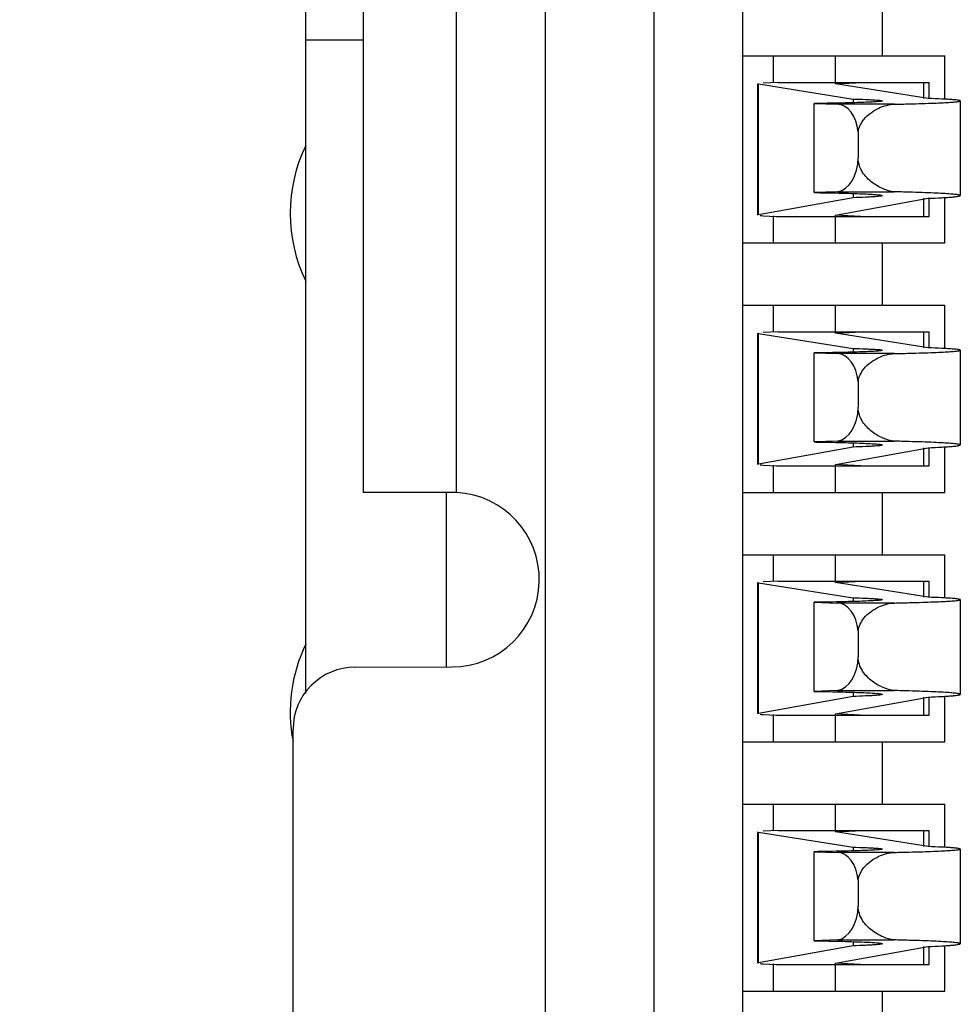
# Model space of a CAD drawing. Header units: inches. Extents: x 0 to 34, y 0 to 22.
# Tile 12 of 51: x 11.381 to 11.619, y 11.565 to 11.813. Entities that reach past the tile are written whole.
import ezdxf

# ---------------------------------------------------------------- set-up
doc = ezdxf.new("R2010")
doc.units = ezdxf.units.IN
doc.header["$LTSCALE"] = 1.87
doc.header["$MEASUREMENT"] = 0
doc.layers.get('0').update_dxf_attribs({"linetype": 'CONTINUOUS'})
doc.layers.add('DATUMCURVES', color=7, linetype='CONTINUOUS')
doc.layers.add('DIMENSIONS', color=7, linetype='CONTINUOUS')
doc.styles.get("Standard").update_dxf_attribs({"font": 'txt', "width": 0.8})
doc.dimstyles.new('DIMSTYLE_2', dxfattribs={"dimtxt": 0.125, "dimasz": 0.18, "dimexe": 0.125, "dimexo": 0.0625, "dimgap": 0.03125, "dimtad": 0, "dimtih": 1, "dimtoh": 1, "dimlfac": 0.5, "dimdsep": 46, "dimtxsty": 'STANDARD', "dimblk": '_FILLED', "dimblk1": '_FILLED', "dimblk2": '_FILLED', "dimcen": 0.09, "dimadec": 0, "dimazin": 0, "dimtp": 0.001, "dimtm": 0.001, "dimtfac": 1, "dimtofl": 0, "dimtmove": 0, "dimatfit": 3, "dimldrblk": '_FILLED', "dimfxl": 1, "dimtolj": 1, "dimarcsym": 0})

# ---------------------------------------------------------------- blocks, each defined once
blk = doc.blocks.new('*D10')
at = {"layer": 'DIMENSIONS', "color": 2, "linetype": 'CONTINUOUS'}
blk.add_line((11.4451448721, 13.9853163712), (10.4613826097, 13.9853163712), dxfattribs=at)
at = {"layer": 'DIMENSIONS', "color": 2, "linetype": 'CONTINUOUS', "insert": (10.3988826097, 14.0478163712), "char_height": 0.125, "width": 1.625, "attachment_point": 3, "line_spacing_factor": 0.9}
blk.add_mtext('2X 98.75{\\Ftxt.shx;\\W1.000000;\\H0.125000; }[3.888]', dxfattribs=at)
blk = doc.blocks.new('_FILLED')
at = {"color": 0, "linetype": 'BYBLOCK'}
blk.add_solid([(0, 0), (-1, 0.1736111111), (-1, -0.1736111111)], dxfattribs=at)
blk = doc.blocks.new('*D24')
at = {"layer": 'DIMENSIONS', "color": 2, "linetype": 'CONTINUOUS'}
blk.add_line((11.501404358, 11.8751699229), (10.4613826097, 11.8751699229), dxfattribs=at)
at = {"layer": 'DIMENSIONS', "color": 2, "linetype": 'CONTINUOUS', "insert": (10.3988826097, 11.9376699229), "char_height": 0.125, "width": 1.325, "attachment_point": 3, "line_spacing_factor": 0.9}
blk.add_mtext('71.96{\\Ftxt.shx;\\W1.000000;\\H0.125000; }[2.833]', dxfattribs=at)

msp = doc.modelspace()

# ---------------------------------------------------------------- linework, layer by layer
at = {"color": 7, "linetype": 'CONTINUOUS'}
for p, q in [((11.5141971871, 10.6129652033), (11.5141974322, 13.1373746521)), ((11.5415881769, 10.7487866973), (11.5415883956, 13.0015531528)), ((11.5639044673, 13.0015531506), (11.5639042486, 10.7487866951)), ((11.4536070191, 11.6432503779), (11.4536070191, 12.107129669)), ((11.4680681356, 12.0562722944), (11.4680681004, 11.69406757)), ((11.4916901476, 11.6940373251), (11.4916901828, 12.0563024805)), ((11.5992763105, 11.8043037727), (11.5992763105, 11.8200518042)), ((11.4680681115, 11.8082407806), (11.4536070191, 11.8082407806)), ((11.5639043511, 11.8043037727), (11.615024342, 11.8043037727)), ((11.5717172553, 11.8043037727), (11.5717172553, 11.7976108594)), ((11.5874652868, 11.7972685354), (11.5874652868, 11.8043037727)), ((11.615024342, 11.7933728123), (11.615024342, 11.8043037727)), ((11.5677802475, 11.7641186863), (11.5677802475, 11.7972685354)), ((11.5679419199, 11.7641772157), (11.5679419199, 11.7972169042)), ((11.5679419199, 11.7972169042), (11.591865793, 11.7934125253)), ((11.5729311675, 11.7976108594), (11.5691815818, 11.7974181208)), ((11.5729311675, 11.7976108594), (11.6110873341, 11.7976108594)), ((11.5874652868, 11.7972685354), (11.5941249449, 11.7976108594)), ((11.6108201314, 11.7935546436), (11.5874652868, 11.7972685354)), ((11.6096859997, 11.7976108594), (11.6096859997, 11.7935546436)), ((11.6110873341, 11.7935546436), (11.6110873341, 11.7976108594)), ((11.5820594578, 11.7697809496), (11.5820594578, 11.79227362)), ((11.5820594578, 11.79227362), (11.5878656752, 11.7920986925)), ((11.6023358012, 11.7920986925), (11.5878656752, 11.7920986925)), ((11.591865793, 11.7934125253), (11.591865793, 11.7924760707)), ((11.6189613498, 11.7929410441), (11.6189613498, 11.769024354)), ((11.5931360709, 11.785085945), (11.5931360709, 11.7785324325)), ((11.5879167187, 11.7699809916), (11.5820594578, 11.7697809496)), ((11.5879167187, 11.7699809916), (11.6022630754, 11.7699809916)), ((11.591865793, 11.7695514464), (11.591865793, 11.7684898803)), ((11.591865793, 11.7684898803), (11.5679419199, 11.7641772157)), ((11.5874652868, 11.7641186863), (11.6108201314, 11.7683287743)), ((11.6096859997, 11.7683287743), (11.6096859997, 11.7637525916)), ((11.6110873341, 11.7637525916), (11.6110873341, 11.7683287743)), ((11.615024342, 11.7570596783), (11.615024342, 11.7685348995)), ((11.5691815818, 11.7639491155), (11.5725542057, 11.7637525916)), ((11.5717172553, 11.7639491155), (11.5717172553, 11.7570596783)), ((11.5725542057, 11.7637525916), (11.6110873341, 11.7637525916)), ((11.5874652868, 11.7570596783), (11.5874652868, 11.7641186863)), ((11.5937479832, 11.7637525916), (11.5874652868, 11.7641186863)), ((11.5639043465, 11.7570596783), (11.615024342, 11.7570596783)), ((11.5992763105, 11.7413116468), (11.5992763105, 11.7570596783)), ((11.563904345, 11.7413116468), (11.615024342, 11.7413116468)), ((11.5717172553, 11.7413116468), (11.5717172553, 11.7346187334)), ((11.5874652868, 11.7342764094), (11.5874652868, 11.7413116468)), ((11.615024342, 11.7303806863), (11.615024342, 11.7413116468)), ((11.5677802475, 11.7011265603), (11.5677802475, 11.7342764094)), ((11.5679419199, 11.7011850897), (11.5679419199, 11.7342247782)), ((11.5679419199, 11.7342247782), (11.591865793, 11.7304203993)), ((11.5729311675, 11.7346187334), (11.5691815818, 11.7344259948)), ((11.5729311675, 11.7346187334), (11.6110873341, 11.7346187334)), ((11.5874652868, 11.7342764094), (11.5941249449, 11.7346187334)), ((11.6108201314, 11.7305625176), (11.5874652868, 11.7342764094)), ((11.6096859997, 11.7346187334), (11.6096859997, 11.7305625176)), ((11.6110873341, 11.7305625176), (11.6110873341, 11.7346187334)), ((11.5820594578, 11.7067888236), (11.5820594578, 11.7292814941)), ((11.5820594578, 11.7292814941), (11.5878656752, 11.7291065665)), ((11.6023358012, 11.7291065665), (11.5878656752, 11.7291065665)), ((11.591865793, 11.7304203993), (11.591865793, 11.7294839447)), ((11.6189613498, 11.7299489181), (11.6189613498, 11.7060322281)), ((11.5931360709, 11.722093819), (11.5931360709, 11.7155403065)), ((11.5879167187, 11.7069888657), (11.5820594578, 11.7067888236)), ((11.5879167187, 11.7069888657), (11.6022630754, 11.7069888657)), ((11.591865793, 11.7065593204), (11.591865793, 11.7054977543)), ((11.591865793, 11.7054977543), (11.5679419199, 11.7011850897)), ((11.5874652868, 11.7011265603), (11.6108201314, 11.7053366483)), ((11.6096859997, 11.7053366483), (11.6096859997, 11.7007604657)), ((11.6110873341, 11.7007604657), (11.6110873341, 11.7053366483)), ((11.615024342, 11.6940675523), (11.615024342, 11.7055427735)), ((11.5691815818, 11.7009569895), (11.5725542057, 11.7007604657)), ((11.5717172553, 11.7009569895), (11.5717172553, 11.6940675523)), ((11.5725542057, 11.7007604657), (11.6110873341, 11.7007604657)), ((11.5874652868, 11.6940675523), (11.5874652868, 11.7011265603)), ((11.5937479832, 11.7007604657), (11.5874652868, 11.7011265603)), ((11.4899601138, 11.6940675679), (11.4680681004, 11.69406757)), ((11.48904009, 11.6940675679), (11.48904009, 11.6499701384)), ((11.5639043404, 11.6940675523), (11.615024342, 11.6940675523)), ((11.5992763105, 11.6783195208), (11.5992763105, 11.6940675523)), ((11.5639043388, 11.6783195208), (11.615024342, 11.6783195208)), ((11.5717172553, 11.6783195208), (11.5717172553, 11.6716266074)), ((11.5874652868, 11.6712842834), (11.5874652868, 11.6783195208)), ((11.615024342, 11.6673885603), (11.615024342, 11.6783195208)), ((11.5729311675, 11.6716266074), (11.5691815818, 11.6714338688)), ((11.5729311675, 11.6716266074), (11.6110873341, 11.6716266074)), ((11.5874652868, 11.6712842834), (11.5941249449, 11.6716266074)), ((11.6096859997, 11.6716266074), (11.6096859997, 11.6675703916)), ((11.6110873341, 11.6675703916), (11.6110873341, 11.6716266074)), ((11.5677802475, 11.6381344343), (11.5677802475, 11.6712842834)), ((11.5679419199, 11.6381929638), (11.5679419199, 11.6712326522)), ((11.5679419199, 11.6712326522), (11.591865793, 11.6674282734)), ((11.6108201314, 11.6675703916), (11.5874652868, 11.6712842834)), ((11.591865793, 11.6674282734), (11.591865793, 11.6664918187)), ((11.6189613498, 11.6669567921), (11.6189613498, 11.6430401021)), ((11.5820594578, 11.6437966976), (11.5820594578, 11.6662893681)), ((11.5820594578, 11.6662893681), (11.5878656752, 11.6661144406)), ((11.6023358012, 11.6661144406), (11.5878656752, 11.6661144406)), ((11.5931360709, 11.659101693), (11.5931360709, 11.6525481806)), ((11.4660953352, 11.6499250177), (11.4905357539, 11.6499730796)), ((11.591865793, 11.6425056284), (11.5679419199, 11.6381929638)), ((11.5879167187, 11.6439967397), (11.5820594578, 11.6437966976)), ((11.5874652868, 11.6381344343), (11.6108201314, 11.6423445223)), ((11.5879167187, 11.6439967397), (11.6022630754, 11.6439967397)), ((11.591865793, 11.6435671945), (11.591865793, 11.6425056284)), ((11.6096859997, 11.6423445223), (11.6096859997, 11.6377683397)), ((11.6110873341, 11.6377683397), (11.6110873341, 11.6423445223)), ((11.615024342, 11.6310754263), (11.615024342, 11.6425506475)), ((11.5691815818, 11.6379648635), (11.5725542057, 11.6377683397)), ((11.5717172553, 11.6379648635), (11.5717172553, 11.6310754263)), ((11.5725542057, 11.6377683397), (11.6110873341, 11.6377683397)), ((11.5874652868, 11.6310754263), (11.5874652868, 11.6381344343)), ((11.5937479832, 11.6377683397), (11.5874652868, 11.6381344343)), ((11.450378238, 11.2838313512), (11.450378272, 11.6341770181)), ((11.5639043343, 11.6310754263), (11.615024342, 11.6310754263)), ((11.5992763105, 11.6153273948), (11.5992763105, 11.6310754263)), ((11.5639043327, 11.6153273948), (11.615024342, 11.6153273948)), ((11.5717172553, 11.6153273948), (11.5717172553, 11.6086344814)), ((11.5874652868, 11.6082921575), (11.5874652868, 11.6153273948)), ((11.615024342, 11.6043964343), (11.615024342, 11.6153273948)), ((11.5677802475, 11.5751423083), (11.5677802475, 11.6082921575)), ((11.5679419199, 11.5752008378), (11.5679419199, 11.6082405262)), ((11.5679419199, 11.6082405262), (11.591865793, 11.6044361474)), ((11.5729311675, 11.6086344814), (11.5691815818, 11.6084417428)), ((11.5729311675, 11.6086344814), (11.6110873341, 11.6086344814)), ((11.5874652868, 11.6082921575), (11.5941249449, 11.6086344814)), ((11.6108201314, 11.6045782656), (11.5874652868, 11.6082921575)), ((11.6096859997, 11.6086344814), (11.6096859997, 11.6045782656)), ((11.6110873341, 11.6045782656), (11.6110873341, 11.6086344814)), ((11.5820594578, 11.5808045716), (11.5820594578, 11.6032972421)), ((11.5820594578, 11.6032972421), (11.5878656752, 11.6031223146)), ((11.6023358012, 11.6031223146), (11.5878656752, 11.6031223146)), ((11.591865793, 11.6044361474), (11.591865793, 11.6034996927)), ((11.6189613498, 11.6039646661), (11.6189613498, 11.5800479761)), ((11.5931360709, 11.596109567), (11.5931360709, 11.5895560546)), ((11.5879167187, 11.5810046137), (11.5820594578, 11.5808045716)), ((11.5879167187, 11.5810046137), (11.6022630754, 11.5810046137)), ((11.591865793, 11.5805750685), (11.591865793, 11.5795135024)), ((11.591865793, 11.5795135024), (11.5679419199, 11.5752008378)), ((11.5874652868, 11.5751423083), (11.6108201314, 11.5793523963)), ((11.6096859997, 11.5793523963), (11.6096859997, 11.5747762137)), ((11.6110873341, 11.5747762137), (11.6110873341, 11.5793523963)), ((11.615024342, 11.5680833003), (11.615024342, 11.5795585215)), ((11.5691815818, 11.5749727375), (11.5725542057, 11.5747762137)), ((11.5717172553, 11.5749727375), (11.5717172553, 11.5680833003)), ((11.5725542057, 11.5747762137), (11.6110873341, 11.5747762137)), ((11.5874652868, 11.5680833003), (11.5874652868, 11.5751423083)), ((11.5937479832, 11.5747762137), (11.5874652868, 11.5751423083)), ((11.5639043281, 11.5680833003), (11.615024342, 11.5680833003)), ((11.5992763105, 11.5523352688), (11.5992763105, 11.5680833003))]:
    msp.add_line(p, q, dxfattribs=at)
for centre, radius, start, end in [((11.4896702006, 11.6279846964), 0.0660835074, 88.2483909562, 89.7486384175), ((11.490535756, 11.6720203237), 0.0220472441, 269.9999944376, 86.9986259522), ((11.4661263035, 11.6341770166), 0.0157480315, 90.1126716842, 179.9999944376)]:
    msp.add_arc(centre, radius, start, end, dxfattribs=at)
for centre, major_axis, ratio, start_param, end_param in [((11.5874652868, 11.7972685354), (0.0196850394, -0), 0.0205071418, -3.1415926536, -3.0133411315), ((11.5878085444, 11.7842251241), (0, 0.0078740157), 0.680675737, -1.4612531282, -0.0106596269), ((11.5872806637, 11.7785324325), (0, 0.0086023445), 0.680675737, -3.0327509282, -1.5707963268), ((11.5874652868, 11.7641186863), (0.0196850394, -0), 0.0232470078, 3.0133411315, 3.1415926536), ((11.5874652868, 11.7641186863), (0.0196850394, -0), 0.0232470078, -2.8885244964, -2.7619907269), ((11.5874652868, 11.7342764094), (0.0196850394, -0), 0.0205071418, -3.1415926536, -3.0133411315), ((11.5878085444, 11.7212329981), (0, 0.0078740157), 0.680675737, -1.4612531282, -0.0106596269), ((11.5872806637, 11.7155403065), (0, 0.0086023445), 0.680675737, -3.0327509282, -1.5707963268), ((11.5874652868, 11.7011265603), (0.0196850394, -0), 0.0232470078, 3.0133411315, 3.1415926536), ((11.5874652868, 11.7011265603), (0.0196850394, -0), 0.0232470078, -2.8885244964, -2.7619907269), ((11.5874652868, 11.6712842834), (0.0196850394, -0), 0.0205071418, -3.1415926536, -3.0133411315), ((11.5878085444, 11.6582408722), (-0, 0.0078740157), 0.680675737, -1.4612531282, -0.0106596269), ((11.5872806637, 11.6525481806), (0, 0.0086023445), 0.680675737, -3.0327509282, -1.5707963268), ((11.5874652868, 11.6381344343), (0.0196850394, -0), 0.0232470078, 3.0133411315, 3.1415926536), ((11.5874652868, 11.6381344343), (0.0196850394, -0), 0.0232470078, -2.8885244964, -2.7619907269), ((11.5874652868, 11.6082921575), (0.0196850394, -0), 0.0205071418, -3.1415926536, -3.0133411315), ((11.5878085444, 11.5952487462), (0, 0.0078740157), 0.680675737, -1.4612531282, -0.0106596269), ((11.5872806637, 11.5895560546), (0, 0.0086023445), 0.680675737, -3.0327509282, -1.5707963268), ((11.5874652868, 11.5751423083), (0.0196850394, -0), 0.0232470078, 3.0133411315, 3.1415926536), ((11.5874652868, 11.5751423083), (0.0196850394, -0), 0.0232470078, -2.8885244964, -2.7619907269)]:
    msp.add_ellipse(centre, major_axis=major_axis, ratio=ratio, start_param=start_param, end_param=end_param, dxfattribs=at)
for points, knots in [([(11.6189614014, 11.7929410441), (11.6189614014, 11.7929920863), (11.6187133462, 11.7930479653), (11.6183822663, 11.793120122), (11.6176981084, 11.7931926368), (11.6168112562, 11.7932685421), (11.6156518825, 11.7933432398), (11.6136317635, 11.7934498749), (11.6119916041, 11.7935137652), (11.6108201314, 11.7935546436)], [0, 0, 0, 0, 0.0187015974, 0.0673240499, 0.1470457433, 0.2577737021, 0.3990965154, 0.5705169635, 1, 1, 1, 1]), ([(11.5992764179, 11.7929410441), (11.5992764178, 11.7929116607), (11.5991393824, 11.7928744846), (11.5989505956, 11.792832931), (11.5985688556, 11.7927870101), (11.5978132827, 11.7927173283), (11.5965003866, 11.7926386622), (11.59453756, 11.792552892), (11.5920556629, 11.7924717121), (11.5890991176, 11.7923965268), (11.5857131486, 11.7923288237), (11.58331857, 11.7922911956), (11.5820594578, 11.79227362)], [0, 0, 0, 0, 0.0051097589, 0.018112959, 0.039341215, 0.0687728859, 0.1519558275, 0.2666257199, 0.4110962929, 0.5835263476, 0.7810197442, 1, 1, 1, 1]), ([(11.591865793, 11.7934125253), (11.5929264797, 11.7933822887), (11.5944141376, 11.7933346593), (11.596248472, 11.7932532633), (11.5973073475, 11.7931967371), (11.5981164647, 11.7931357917), (11.5987473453, 11.7930845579), (11.5990420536, 11.7930192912), (11.5992764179, 11.7929861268), (11.5992764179, 11.7929410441)], [0, 0, 0, 0, 0.42777285, 0.5994815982, 0.7413824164, 0.8527629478, 0.9330021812, 0.9818256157, 1, 1, 1, 1]), ([(11.5931360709, 11.785085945), (11.5933230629, 11.7862432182), (11.5942554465, 11.7881290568), (11.5963258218, 11.7899627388), (11.5988444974, 11.7914838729), (11.6009717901, 11.792083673), (11.6023358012, 11.7920986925)], [0, 0, 0, 0, 0.2852145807, 0.4833035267, 0.6681181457, 1, 1, 1, 1]), ([(11.6023358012, 11.7920986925), (11.6035832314, 11.7921251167), (11.6059385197, 11.7921795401), (11.609249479, 11.7922724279), (11.612105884, 11.7923708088), (11.6144806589, 11.7924736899), (11.6163464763, 11.7925787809), (11.6175856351, 11.7926754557), (11.6182997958, 11.7927569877), (11.6186540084, 11.7928149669), (11.6188409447, 11.7928589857), (11.6189614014, 11.7929110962), (11.6189614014, 11.7929410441)], [0, 0, 0, 0, 0.2244391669, 0.4237886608, 0.5957866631, 0.7386191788, 0.8511679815, 0.9324261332, 0.9611254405, 0.9818374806, 0.9946129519, 1, 1, 1, 1]), ([(11.6022630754, 11.7699809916), (11.6013022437, 11.7700890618), (11.5993167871, 11.7706496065), (11.5965401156, 11.7722920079), (11.5940079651, 11.7747923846), (11.5931360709, 11.777256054), (11.5931360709, 11.7785324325)], [0, 0, 0, 0, 0.216032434, 0.4534933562, 0.714818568, 1, 1, 1, 1]), ([(11.5820594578, 11.7697809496), (11.5833185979, 11.7697610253), (11.5857132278, 11.7697183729), (11.5890992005, 11.7696416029), (11.5920558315, 11.7695564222), (11.5945375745, 11.7694642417), (11.5965010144, 11.7693674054), (11.5978128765, 11.7692773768), (11.5985699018, 11.769199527), (11.5989493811, 11.7691455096), (11.5991435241, 11.7691016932), (11.5992764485, 11.7690550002), (11.5992764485, 11.769024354)], [0, 0, 0, 0, 0.2188723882, 0.4162699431, 0.5886218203, 0.733036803, 0.8476778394, 0.9308664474, 0.9603198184, 0.9815897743, 0.9946735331, 1, 1, 1, 1]), ([(11.5992764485, 11.769024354), (11.5992764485, 11.7689779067), (11.5990471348, 11.7689307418), (11.598745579, 11.7688649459), (11.598117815, 11.768802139), (11.5973071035, 11.7687350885), (11.5962487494, 11.7686702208), (11.5944141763, 11.7685783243), (11.5929265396, 11.7685241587), (11.591865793, 11.7684898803)], [0, 0, 0, 0, 0.0187030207, 0.0676749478, 0.1479436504, 0.2592811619, 0.4010829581, 0.5726446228, 1, 1, 1, 1]), ([(11.6189614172, 11.769024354), (11.6189614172, 11.7690561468), (11.6188451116, 11.7691179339), (11.6186515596, 11.7691669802), (11.6182979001, 11.7692336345), (11.6175790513, 11.7693258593), (11.6163352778, 11.7694360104), (11.6144604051, 11.7695552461), (11.6120752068, 11.7696721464), (11.6092062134, 11.7697838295), (11.6058810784, 11.7698892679), (11.6035157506, 11.7699510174), (11.6022630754, 11.7699809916)], [0, 0, 0, 0, 0.005689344, 0.0185889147, 0.0393694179, 0.0681088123, 0.1493942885, 0.2619205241, 0.4046867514, 0.5765749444, 0.7757681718, 1, 1, 1, 1]), ([(11.6108201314, 11.7683287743), (11.6119916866, 11.7683751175), (11.6136318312, 11.768447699), (11.6156522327, 11.7685682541), (11.61681095, 11.768653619), (11.6176998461, 11.7687379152), (11.6183801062, 11.7688242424), (11.6187200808, 11.7688990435), (11.6189614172, 11.7689713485), (11.6189614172, 11.769024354)], [0, 0, 0, 0, 0.4289241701, 0.6001500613, 0.7413435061, 0.8520177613, 0.9317833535, 0.9806090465, 1, 1, 1, 1]), ([(11.5992764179, 11.7299489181), (11.5992764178, 11.7299195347), (11.5991393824, 11.7298823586), (11.5989505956, 11.729840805), (11.5985688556, 11.7297948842), (11.5978132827, 11.7297252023), (11.5965003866, 11.7296465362), (11.59453756, 11.729560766), (11.5920556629, 11.7294795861), (11.5890991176, 11.7294044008), (11.5857131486, 11.7293366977), (11.58331857, 11.7292990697), (11.5820594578, 11.7292814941)], [0, 0, 0, 0, 0.0051097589, 0.018112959, 0.039341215, 0.0687728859, 0.1519558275, 0.2666257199, 0.4110962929, 0.5835263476, 0.7810197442, 1, 1, 1, 1]), ([(11.591865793, 11.7304203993), (11.5929264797, 11.7303901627), (11.5944141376, 11.7303425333), (11.596248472, 11.7302611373), (11.5973073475, 11.7302046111), (11.5981164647, 11.7301436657), (11.5987473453, 11.7300924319), (11.5990420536, 11.7300271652), (11.5992764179, 11.7299940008), (11.5992764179, 11.7299489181)], [0, 0, 0, 0, 0.42777285, 0.5994815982, 0.7413824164, 0.8527629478, 0.9330021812, 0.9818256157, 1, 1, 1, 1]), ([(11.5931360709, 11.722093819), (11.5933230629, 11.7232510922), (11.5942554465, 11.7251369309), (11.5963258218, 11.7269706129), (11.5988444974, 11.7284917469), (11.6009717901, 11.729091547), (11.6023358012, 11.7291065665)], [0, 0, 0, 0, 0.2852145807, 0.4833035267, 0.6681181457, 1, 1, 1, 1]), ([(11.6023358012, 11.7291065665), (11.6035832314, 11.7291329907), (11.6059385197, 11.7291874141), (11.609249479, 11.7292803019), (11.612105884, 11.7293786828), (11.6144806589, 11.7294815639), (11.6163464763, 11.7295866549), (11.6175856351, 11.7296833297), (11.6182997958, 11.7297648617), (11.6186540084, 11.7298228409), (11.6188409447, 11.7298668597), (11.6189614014, 11.7299189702), (11.6189614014, 11.7299489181)], [0, 0, 0, 0, 0.2244391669, 0.4237886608, 0.5957866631, 0.7386191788, 0.8511679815, 0.9324261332, 0.9611254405, 0.9818374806, 0.9946129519, 1, 1, 1, 1]), ([(11.6189614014, 11.7299489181), (11.6189614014, 11.7299999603), (11.6187133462, 11.7300558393), (11.6183822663, 11.730127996), (11.6176981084, 11.7302005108), (11.6168112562, 11.7302764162), (11.6156518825, 11.7303511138), (11.6136317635, 11.7304577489), (11.6119916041, 11.7305216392), (11.6108201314, 11.7305625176)], [0, 0, 0, 0, 0.0187015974, 0.0673240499, 0.1470457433, 0.2577737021, 0.3990965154, 0.5705169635, 1, 1, 1, 1]), ([(11.6022630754, 11.7069888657), (11.6013022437, 11.7070969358), (11.5993167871, 11.7076574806), (11.5965401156, 11.7092998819), (11.5940079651, 11.7118002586), (11.5931360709, 11.714263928), (11.5931360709, 11.7155403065)], [0, 0, 0, 0, 0.216032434, 0.4534933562, 0.714818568, 1, 1, 1, 1]), ([(11.5820594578, 11.7067888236), (11.5833185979, 11.7067688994), (11.5857132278, 11.7067262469), (11.5890992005, 11.7066494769), (11.5920558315, 11.7065642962), (11.5945375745, 11.7064721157), (11.5965010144, 11.7063752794), (11.5978128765, 11.7062852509), (11.5985699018, 11.706207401), (11.5989493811, 11.7061533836), (11.5991435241, 11.7061095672), (11.5992764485, 11.7060628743), (11.5992764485, 11.7060322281)], [0, 0, 0, 0, 0.2188723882, 0.4162699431, 0.5886218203, 0.733036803, 0.8476778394, 0.9308664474, 0.9603198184, 0.9815897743, 0.9946735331, 1, 1, 1, 1]), ([(11.6189614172, 11.7060322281), (11.6189614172, 11.7060640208), (11.6188451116, 11.7061258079), (11.6186515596, 11.7061748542), (11.6182979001, 11.7062415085), (11.6175790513, 11.7063337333), (11.6163352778, 11.7064438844), (11.6144604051, 11.7065631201), (11.6120752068, 11.7066800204), (11.6092062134, 11.7067917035), (11.6058810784, 11.7068971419), (11.6035157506, 11.7069588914), (11.6022630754, 11.7069888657)], [0, 0, 0, 0, 0.005689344, 0.0185889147, 0.0393694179, 0.0681088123, 0.1493942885, 0.2619205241, 0.4046867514, 0.5765749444, 0.7757681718, 1, 1, 1, 1]), ([(11.5992764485, 11.706032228), (11.5992764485, 11.7059857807), (11.5990471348, 11.7059386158), (11.598745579, 11.7058728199), (11.598117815, 11.7058100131), (11.5973071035, 11.7057429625), (11.5962487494, 11.7056780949), (11.5944141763, 11.7055861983), (11.5929265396, 11.7055320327), (11.591865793, 11.7054977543)], [0, 0, 0, 0, 0.0187030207, 0.0676749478, 0.1479436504, 0.2592811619, 0.4010829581, 0.5726446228, 1, 1, 1, 1]), ([(11.6108201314, 11.7053366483), (11.6119916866, 11.7053829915), (11.6136318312, 11.705455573), (11.6156522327, 11.7055761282), (11.61681095, 11.705661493), (11.6176998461, 11.7057457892), (11.6183801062, 11.7058321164), (11.6187200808, 11.7059069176), (11.6189614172, 11.7059792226), (11.6189614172, 11.7060322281)], [0, 0, 0, 0, 0.4289241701, 0.6001500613, 0.7413435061, 0.8520177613, 0.9317833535, 0.9806090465, 1, 1, 1, 1]), ([(11.5992764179, 11.6669567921), (11.5992764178, 11.6669274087), (11.5991393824, 11.6668902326), (11.5989505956, 11.666848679), (11.5985688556, 11.6668027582), (11.5978132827, 11.6667330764), (11.5965003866, 11.6666544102), (11.59453756, 11.66656864), (11.5920556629, 11.6664874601), (11.5890991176, 11.6664122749), (11.5857131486, 11.6663445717), (11.58331857, 11.6663069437), (11.5820594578, 11.6662893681)], [0, 0, 0, 0, 0.0051097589, 0.018112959, 0.039341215, 0.0687728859, 0.1519558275, 0.2666257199, 0.4110962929, 0.5835263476, 0.7810197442, 1, 1, 1, 1]), ([(11.591865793, 11.6674282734), (11.5929264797, 11.6673980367), (11.5944141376, 11.6673504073), (11.596248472, 11.6672690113), (11.5973073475, 11.6672124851), (11.5981164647, 11.6671515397), (11.5987473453, 11.6671003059), (11.5990420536, 11.6670350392), (11.5992764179, 11.6670018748), (11.5992764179, 11.6669567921)], [0, 0, 0, 0, 0.42777285, 0.5994815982, 0.7413824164, 0.8527629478, 0.9330021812, 0.9818256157, 1, 1, 1, 1]), ([(11.6023358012, 11.6661144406), (11.6035832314, 11.6661408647), (11.6059385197, 11.6661952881), (11.609249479, 11.6662881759), (11.612105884, 11.6663865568), (11.6144806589, 11.6664894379), (11.6163464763, 11.6665945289), (11.6175856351, 11.6666912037), (11.6182997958, 11.6667727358), (11.6186540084, 11.6668307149), (11.6188409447, 11.6668747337), (11.6189614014, 11.6669268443), (11.6189614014, 11.6669567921)], [0, 0, 0, 0, 0.2244391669, 0.4237886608, 0.5957866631, 0.7386191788, 0.8511679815, 0.9324261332, 0.9611254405, 0.9818374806, 0.9946129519, 1, 1, 1, 1]), ([(11.6189614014, 11.6669567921), (11.6189614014, 11.6670078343), (11.6187133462, 11.6670637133), (11.6183822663, 11.6671358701), (11.6176981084, 11.6672083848), (11.6168112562, 11.6672842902), (11.6156518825, 11.6673589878), (11.6136317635, 11.667465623), (11.6119916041, 11.6675295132), (11.6108201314, 11.6675703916)], [0, 0, 0, 0, 0.0187015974, 0.0673240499, 0.1470457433, 0.2577737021, 0.3990965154, 0.5705169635, 1, 1, 1, 1]), ([(11.5931360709, 11.659101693), (11.5933230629, 11.6602589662), (11.5942554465, 11.6621448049), (11.5963258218, 11.6639784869), (11.5988444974, 11.6654996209), (11.6009717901, 11.666099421), (11.6023358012, 11.6661144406)], [0, 0, 0, 0, 0.2852145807, 0.4833035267, 0.6681181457, 1, 1, 1, 1]), ([(11.6022630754, 11.6439967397), (11.6013022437, 11.6441048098), (11.5993167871, 11.6446653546), (11.5965401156, 11.646307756), (11.5940079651, 11.6488081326), (11.5931360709, 11.6512718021), (11.5931360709, 11.6525481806)], [0, 0, 0, 0, 0.216032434, 0.4534933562, 0.714818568, 1, 1, 1, 1]), ([(11.5820594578, 11.6437966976), (11.5833185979, 11.6437767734), (11.5857132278, 11.6437341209), (11.5890992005, 11.6436573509), (11.5920558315, 11.6435721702), (11.5945375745, 11.6434799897), (11.5965010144, 11.6433831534), (11.5978128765, 11.6432931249), (11.5985699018, 11.6432152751), (11.5989493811, 11.6431612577), (11.5991435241, 11.6431174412), (11.5992764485, 11.6430707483), (11.5992764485, 11.6430401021)], [0, 0, 0, 0, 0.2188723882, 0.4162699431, 0.5886218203, 0.733036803, 0.8476778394, 0.9308664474, 0.9603198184, 0.9815897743, 0.9946735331, 1, 1, 1, 1]), ([(11.5992764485, 11.6430401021), (11.5992764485, 11.6429936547), (11.5990471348, 11.6429464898), (11.598745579, 11.6428806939), (11.598117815, 11.6428178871), (11.5973071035, 11.6427508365), (11.5962487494, 11.6426859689), (11.5944141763, 11.6425940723), (11.5929265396, 11.6425399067), (11.591865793, 11.6425056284)], [0, 0, 0, 0, 0.0187030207, 0.0676749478, 0.1479436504, 0.2592811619, 0.4010829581, 0.5726446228, 1, 1, 1, 1]), ([(11.6189614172, 11.6430401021), (11.6189614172, 11.6430718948), (11.6188451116, 11.6431336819), (11.6186515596, 11.6431827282), (11.6182979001, 11.6432493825), (11.6175790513, 11.6433416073), (11.6163352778, 11.6434517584), (11.6144604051, 11.6435709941), (11.6120752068, 11.6436878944), (11.6092062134, 11.6437995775), (11.6058810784, 11.6439050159), (11.6035157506, 11.6439667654), (11.6022630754, 11.6439967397)], [0, 0, 0, 0, 0.005689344, 0.0185889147, 0.0393694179, 0.0681088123, 0.1493942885, 0.2619205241, 0.4046867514, 0.5765749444, 0.7757681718, 1, 1, 1, 1]), ([(11.6108201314, 11.6423445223), (11.6119916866, 11.6423908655), (11.6136318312, 11.6424634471), (11.6156522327, 11.6425840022), (11.61681095, 11.642669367), (11.6176998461, 11.6427536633), (11.6183801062, 11.6428399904), (11.6187200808, 11.6429147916), (11.6189614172, 11.6429870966), (11.6189614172, 11.6430401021)], [0, 0, 0, 0, 0.4289241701, 0.6001500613, 0.7413435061, 0.8520177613, 0.9317833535, 0.9806090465, 1, 1, 1, 1]), ([(11.6189614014, 11.6039646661), (11.6189614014, 11.6040157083), (11.6187133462, 11.6040715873), (11.6183822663, 11.6041437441), (11.6176981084, 11.6042162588), (11.6168112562, 11.6042921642), (11.6156518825, 11.6043668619), (11.6136317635, 11.604473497), (11.6119916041, 11.6045373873), (11.6108201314, 11.6045782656)], [0, 0, 0, 0, 0.0187015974, 0.0673240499, 0.1470457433, 0.2577737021, 0.3990965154, 0.5705169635, 1, 1, 1, 1]), ([(11.5992764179, 11.6039646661), (11.5992764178, 11.6039352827), (11.5991393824, 11.6038981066), (11.5989505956, 11.603856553), (11.5985688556, 11.6038106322), (11.5978132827, 11.6037409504), (11.5965003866, 11.6036622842), (11.59453756, 11.603576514), (11.5920556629, 11.6034953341), (11.5890991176, 11.6034201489), (11.5857131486, 11.6033524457), (11.58331857, 11.6033148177), (11.5820594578, 11.6032972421)], [0, 0, 0, 0, 0.0051097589, 0.018112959, 0.039341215, 0.0687728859, 0.1519558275, 0.2666257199, 0.4110962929, 0.5835263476, 0.7810197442, 1, 1, 1, 1]), ([(11.591865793, 11.6044361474), (11.5929264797, 11.6044059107), (11.5944141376, 11.6043582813), (11.596248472, 11.6042768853), (11.5973073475, 11.6042203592), (11.5981164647, 11.6041594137), (11.5987473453, 11.60410818), (11.5990420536, 11.6040429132), (11.5992764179, 11.6040097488), (11.5992764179, 11.6039646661)], [0, 0, 0, 0, 0.42777285, 0.5994815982, 0.7413824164, 0.8527629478, 0.9330021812, 0.9818256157, 1, 1, 1, 1]), ([(11.5931360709, 11.596109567), (11.5933230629, 11.5972668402), (11.5942554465, 11.5991526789), (11.5963258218, 11.6009863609), (11.5988444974, 11.602507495), (11.6009717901, 11.603107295), (11.6023358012, 11.6031223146)], [0, 0, 0, 0, 0.2852145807, 0.4833035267, 0.6681181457, 1, 1, 1, 1]), ([(11.6023358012, 11.6031223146), (11.6035832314, 11.6031487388), (11.6059385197, 11.6032031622), (11.609249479, 11.6032960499), (11.612105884, 11.6033944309), (11.6144806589, 11.6034973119), (11.6163464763, 11.6036024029), (11.6175856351, 11.6036990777), (11.6182997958, 11.6037806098), (11.6186540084, 11.6038385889), (11.6188409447, 11.6038826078), (11.6189614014, 11.6039347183), (11.6189614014, 11.6039646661)], [0, 0, 0, 0, 0.2244391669, 0.4237886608, 0.5957866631, 0.7386191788, 0.8511679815, 0.9324261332, 0.9611254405, 0.9818374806, 0.9946129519, 1, 1, 1, 1]), ([(11.6022630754, 11.5810046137), (11.6013022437, 11.5811126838), (11.5993167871, 11.5816732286), (11.5965401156, 11.58331563), (11.5940079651, 11.5858160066), (11.5931360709, 11.5882796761), (11.5931360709, 11.5895560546)], [0, 0, 0, 0, 0.216032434, 0.4534933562, 0.714818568, 1, 1, 1, 1]), ([(11.5820594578, 11.5808045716), (11.5833185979, 11.5807846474), (11.5857132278, 11.5807419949), (11.5890992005, 11.5806652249), (11.5920558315, 11.5805800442), (11.5945375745, 11.5804878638), (11.5965010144, 11.5803910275), (11.5978128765, 11.5803009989), (11.5985699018, 11.5802231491), (11.5989493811, 11.5801691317), (11.5991435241, 11.5801253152), (11.5992764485, 11.5800786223), (11.5992764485, 11.5800479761)], [0, 0, 0, 0, 0.2188723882, 0.4162699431, 0.5886218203, 0.733036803, 0.8476778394, 0.9308664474, 0.9603198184, 0.9815897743, 0.9946735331, 1, 1, 1, 1]), ([(11.5992764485, 11.5800479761), (11.5992764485, 11.5800015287), (11.5990471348, 11.5799543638), (11.598745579, 11.5798885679), (11.598117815, 11.5798257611), (11.5973071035, 11.5797587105), (11.5962487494, 11.5796938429), (11.5944141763, 11.5796019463), (11.5929265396, 11.5795477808), (11.591865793, 11.5795135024)], [0, 0, 0, 0, 0.0187030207, 0.0676749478, 0.1479436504, 0.2592811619, 0.4010829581, 0.5726446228, 1, 1, 1, 1]), ([(11.6189614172, 11.5800479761), (11.6189614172, 11.5800797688), (11.6188451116, 11.580141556), (11.6186515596, 11.5801906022), (11.6182979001, 11.5802572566), (11.6175790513, 11.5803494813), (11.6163352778, 11.5804596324), (11.6144604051, 11.5805788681), (11.6120752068, 11.5806957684), (11.6092062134, 11.5808074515), (11.6058810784, 11.58091289), (11.6035157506, 11.5809746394), (11.6022630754, 11.5810046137)], [0, 0, 0, 0, 0.005689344, 0.0185889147, 0.0393694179, 0.0681088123, 0.1493942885, 0.2619205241, 0.4046867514, 0.5765749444, 0.7757681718, 1, 1, 1, 1]), ([(11.6108201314, 11.5793523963), (11.6119916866, 11.5793987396), (11.6136318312, 11.5794713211), (11.6156522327, 11.5795918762), (11.61681095, 11.5796772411), (11.6176998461, 11.5797615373), (11.6183801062, 11.5798478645), (11.6187200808, 11.5799226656), (11.6189614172, 11.5799949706), (11.6189614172, 11.5800479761)], [0, 0, 0, 0, 0.4289241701, 0.6001500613, 0.7413435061, 0.8520177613, 0.9317833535, 0.9806090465, 1, 1, 1, 1])]:
    msp.add_open_spline(points, degree=3, knots=knots, dxfattribs=at)
at = {"layer": 'DATUMCURVES', "color": 4, "linetype": 'CONTINUOUS'}
for centre, end in [((11.48904009, 11.7645399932), 205.8220604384), ((11.48904009, 11.6385557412), 190.8763590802)]:
    msp.add_arc(centre, 0.0393700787, 154.1779395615, end, dxfattribs=at)

# ---------------------------------------------------------------- dimensions: what is measured, and where the dimension line sits
at = {"layer": 'DIMENSIONS', "color": 2, "linetype": 'CONTINUOUS'}
dim = msp.add_ordinate_dim(feature_location=(11.4451448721, 13.9853163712), offset=(-0.9837622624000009, 0), dtype=0, origin=(11.5076448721, 6.209421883), text='2X <>', dimstyle='DIMSTYLE_2', dxfattribs=at)
dim.commit()
dim.dimension.update_dxf_attribs({"geometry": '*D10', "text_midpoint": (9.5863826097, 13.9853163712)})
dim = msp.add_ordinate_dim(feature_location=(11.501404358, 11.8751699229), offset=(-1.040021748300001, 0), dtype=0, origin=(11.563904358, 6.209421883), dimstyle='DIMSTYLE_2', dxfattribs=at)
dim.commit()
dim.dimension.update_dxf_attribs({"geometry": '*D24', "text_midpoint": (9.7363826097, 11.8751699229)})

doc.saveas('drawing.dxf')
